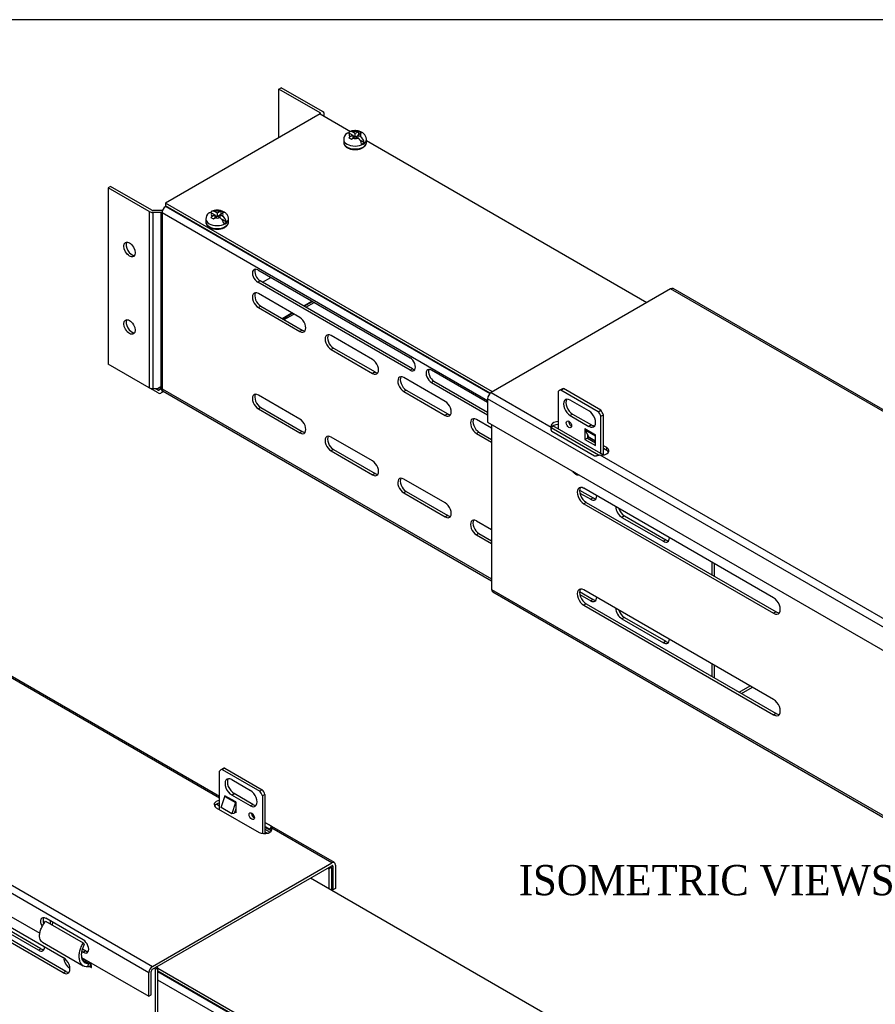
# Model space of a CAD drawing. Header units: inches. Extents: x 0.2 to 89.8, y -0.5 to 59.8.
# Tile 9 of 10: x 66.9 to 81.1, y 43.5 to 59.8. Entities that reach past the tile are written whole.
import ezdxf
from ezdxf.enums import TextEntityAlignment as Align

# ---------------------------------------------------------------- set-up
doc = ezdxf.new("R2010")
doc.units = ezdxf.units.IN
doc.header["$MEASUREMENT"] = 0
for name, color, linetype in [('COM55240', 7, 'Continuous'), ('COM55544-2', 7, 'Continuous'), ('COM55545-2', 7, 'Continuous'), ('COM55546-2', 7, 'Continuous'), ('COM55609-2', 7, 'Continuous'), ('Default', 7, 'Continuous'), ('RVT19019', 7, 'Continuous'), ('SCS19491', 7, 'Continuous')]:
    doc.layers.add(name, color=color, linetype=linetype)
doc.styles.add('SEACAD_Times_New_Roman', font='times.ttf')

# ---------------------------------------------------------------- blocks, each defined once
blk = doc.blocks.new('SE6')
at = {"layer": 'COM55240', "color": 7, "linetype": 'Continuous'}
for p, q in [((75.853, 53.631), (75.853, 53.012)), ((75.912, 53.674), (75.871, 53.651)), ((75.897, 53.657), (75.938, 53.68)), ((76.516, 53.299), (75.897, 53.657)), ((76.556, 53.323), (75.938, 53.68)), ((76.361, 53.312), (76.052, 53.491)), ((76.092, 53.259), (76.052, 53.236)), ((76.092, 53.259), (76.402, 53.08)), ((76.516, 53.299), (76.556, 53.323)), ((76.56, 53.223), (76.601, 53.246)), ((76.601, 52.585), (76.601, 53.246)), ((76.052, 53.236), (76.361, 53.057)), ((76.56, 52.604), (76.56, 53.223)), ((76.295, 53.019), (76.295, 52.84)), ((76.295, 53.019), (76.295, 53.019)), ((76.295, 53.019), (76.472, 52.917)), ((76.472, 52.894), (76.301, 52.992)), ((76.301, 52.992), (76.361, 52.879)), ((76.335, 52.927), (76.335, 52.863)), ((76.402, 53.08), (76.361, 53.057)), ((76.335, 52.863), (76.295, 52.84)), ((76.295, 52.84), (76.472, 52.738)), ((76.335, 52.863), (76.472, 52.785)), ((76.361, 52.879), (76.472, 52.814)), ((76.472, 52.738), (76.472, 52.917)), ((76.472, 52.917), (76.472, 52.917))]:
    blk.add_line(p, q, dxfattribs=at)
for centre, major_axis, start_param, end_param in [((75.934, 53.543), (0.062, -0.108), 2.780226, 3.50296), ((75.974, 53.566), (0.063, -0.108), 2.780226, 3.141593), ((76.052, 53.363), (0.078, -0.135), 2.356194, 5.497787), ((76.092, 53.386), (0.078, -0.135), 3.402495, 5.497787), ((76.361, 53.185), (-0.078, 0.135), 2.356194, 5.497787), ((76.48, 53.227), (0.062, -0.108), 1.209429, 1.932163), ((76.52, 53.251), (0.062, -0.108), 1.209429, 1.932163), ((76.07, 53.113), (-0.0313, 0.0541), 0.700868, 2.440725), ((76.356, 53.054), (-0.043, -0.0745), 5.497787, 5.934119), ((76.402, 53.208), (-0.078, 0.135), 2.356194, 2.88069), ((76.533, 52.952), (-0.043, -0.0745), -0.785398, -0.742603)]:
    blk.add_ellipse(centre, major_axis=major_axis, ratio=0.57735, start_param=start_param, end_param=end_param, dxfattribs=at)
blk.add_ellipse((76.03, 53.09), major_axis=(-0.0313, 0.0541), ratio=0.57735, dxfattribs=at)
at = {"layer": 'COM55544-2', "color": 7, "linetype": 'Continuous'}
for p, q in [((74.752, 53.087), (74.752, 50.359)), ((76.521, 52.58), (75.738, 53.032)), ((76.595, 52.584), (75.765, 53.063)), ((79.415, 50.22), (76.277, 52.032)), ((76.317, 51.8), (76.277, 51.777)), ((76.317, 51.8), (79.455, 49.988)), ((76.277, 51.777), (79.415, 49.965)), ((74.752, 50.359), (86.066, 43.827)), ((74.77, 50.319), (86.084, 43.787)), ((79.415, 48.541), (76.277, 50.352)), ((76.317, 50.12), (76.277, 50.097)), ((76.277, 50.097), (79.415, 48.286)), ((76.317, 50.12), (79.455, 48.309)), ((79.455, 49.988), (79.415, 49.965)), ((79.455, 48.309), (79.415, 48.286))]:
    blk.add_line(p, q, dxfattribs=at)
for centre, major_axis, start_param, end_param in [((76.277, 51.904), (0.078, -0.135), 2.356194, 5.497787), ((76.317, 51.928), (0.078, -0.135), 3.402495, 5.497787), ((74.813, 50.394), (0.043, 0.0745), 2.356194, 3.141593), ((76.277, 50.225), (0.078, -0.135), 2.356194, 5.497787), ((76.317, 50.248), (0.078, -0.135), 3.402495, 5.497787), ((79.415, 50.093), (-0.078, 0.135), 2.356194, 5.497787), ((79.455, 50.116), (-0.078, 0.135), 2.356194, 2.88069), ((79.415, 48.413), (-0.078, 0.135), 2.356194, 5.497787), ((79.455, 48.436), (-0.078, 0.135), 2.356194, 2.88069)]:
    blk.add_ellipse(centre, major_axis=major_axis, ratio=0.57735, start_param=start_param, end_param=end_param, dxfattribs=at)
at = {"layer": 'COM55545-2', "color": 7, "linetype": 'Continuous'}
for p, q in [((77.711, 55.33), (74.747, 53.619)), ((88.98, 48.824), (77.711, 55.33)), ((89.023, 48.828), (77.754, 55.335)), ((74.747, 53.619), (75.738, 53.046)), ((85.955, 47.007), (74.686, 53.514)), ((74.686, 53.514), (74.686, 53.125)), ((74.686, 53.125), (85.955, 46.618)), ((75.738, 53.013), (75.738, 53.046)), ((75.745, 52.979), (76.453, 52.571)), ((76.472, 52.812), (76.335, 52.89)), ((76.656, 52.705), (76.601, 52.737)), ((76.656, 52.659), (76.601, 52.691)), ((76.656, 52.659), (76.656, 52.705)), ((76.539, 52.584), (84.224, 48.147))]:
    blk.add_line(p, q, dxfattribs=at)
for centre, major_axis, start_param, end_param in [((77.711, 55.26), (-0.043, -0.0745), 3.141593, 3.926991), ((74.747, 53.549), (-0.043, -0.0745), 3.926991, 5.497787), ((75.86, 53.063), (0.125, 0), 1.627395, 3.368395), ((75.86, 53.016), (0.125, 0), 1.627395, 2.914791), ((76.567, 52.654), (-0.125, 0), 1.343994, 3.926991), ((76.567, 52.608), (-0.125, 0), 3.469899, 3.926991)]:
    blk.add_ellipse(centre, major_axis=major_axis, ratio=0.57735, start_param=start_param, end_param=end_param, dxfattribs=at)
for points, knots in [([(75.738, 53.046), (75.736, 53.042), (75.734, 53.037), (75.732, 53.026), (75.731, 53.02), (75.731, 53.01), (75.731, 53.007), (75.732, 53.001), (75.733, 52.997), (75.736, 52.988), (75.74, 52.982), (75.745, 52.979)], [0, 0, 0, 0, 0.25, 0.25, 0.5, 0.5, 0.625, 0.625, 0.75, 0.75, 1, 1, 1, 1]), ([(75.744, 52.982), (75.744, 52.982), (75.745, 52.983), (75.744, 52.987), (75.74, 52.998), (75.739, 53.007), (75.738, 53.013)], [0.2268581, 0.2268581, 0.2268581, 0.2268581, 0.2911359, 0.3957165, 0.6529076, 1, 1, 1, 1]), ([(76.453, 52.571), (76.458, 52.568), (76.465, 52.567), (76.476, 52.568), (76.479, 52.569), (76.487, 52.571), (76.49, 52.572), (76.501, 52.575), (76.509, 52.577), (76.524, 52.581), (76.532, 52.583), (76.539, 52.584)], [0, 0, 0, 0, 0.25, 0.25, 0.375, 0.375, 0.5, 0.5, 0.75, 0.75, 1, 1, 1, 1])]:
    blk.add_open_spline(points, degree=3, knots=knots, dxfattribs=at)
at = {"layer": 'COM55546-2', "color": 7, "linetype": 'Continuous'}
for p, q in [((71.235, 58.633), (71.275, 58.656)), ((71.235, 57.831), (71.235, 58.633)), ((71.917, 58.239), (71.235, 58.633)), ((71.957, 58.263), (71.275, 58.656)), ((71.917, 58.225), (71.917, 58.239)), ((71.925, 58.22), (71.925, 58.228)), ((71.982, 58.187), (71.982, 58.228)), ((68.45, 57.025), (68.41, 57.002)), ((69.092, 56.608), (68.41, 57.002)), ((68.41, 57.002), (68.41, 54.087)), ((69.132, 56.632), (68.45, 57.025)), ((69.368, 56.697), (69.363, 56.694)), ((69.363, 56.694), (74.723, 53.6)), ((69.092, 56.608), (69.092, 53.693)), ((69.282, 56.627), (69.153, 56.627)), ((69.282, 56.594), (69.153, 56.594)), ((69.153, 56.594), (69.153, 53.679)), ((69.282, 56.594), (69.282, 53.71)), ((69.303, 56.589), (69.303, 53.679)), ((74.686, 53.481), (69.303, 56.589)), ((70.885, 55.644), (73.404, 54.189)), ((70.925, 55.463), (70.885, 55.439)), ((73.404, 53.985), (70.885, 55.439)), ((73.444, 54.008), (70.925, 55.463)), ((70.964, 55.441), (71.1, 55.519)), ((71.581, 54.856), (70.896, 55.251)), ((70.936, 55.045), (70.896, 55.022)), ((70.936, 55.045), (71.622, 54.65)), ((71.645, 55.047), (71.782, 55.126)), ((71.654, 55.042), (71.79, 55.121)), ((71.679, 55.027), (71.816, 55.106)), ((70.896, 55.022), (71.581, 54.626)), ((71.289, 54.841), (71.448, 54.933)), ((71.298, 54.836), (71.456, 54.928)), ((71.323, 54.822), (71.482, 54.913)), ((71.622, 54.65), (71.581, 54.626)), ((72.783, 54.162), (72.098, 54.557)), ((72.138, 54.351), (72.098, 54.328)), ((72.098, 54.328), (72.783, 53.932)), ((72.138, 54.351), (72.824, 53.956)), ((69.092, 53.693), (68.41, 54.087)), ((72.824, 53.956), (72.783, 53.932)), ((73.444, 54.008), (73.404, 53.985)), ((74.686, 53.449), (73.758, 53.985)), ((73.985, 53.468), (73.3, 53.863)), ((73.798, 53.804), (73.758, 53.781)), ((73.758, 53.781), (74.686, 53.245)), ((73.798, 53.804), (74.686, 53.292)), ((69.237, 53.61), (69.099, 53.69)), ((69.228, 53.679), (69.153, 53.679)), ((69.199, 53.679), (69.237, 53.657)), ((69.282, 53.71), (69.228, 53.679)), ((69.237, 53.657), (69.296, 53.691)), ((69.252, 53.655), (69.29, 53.677)), ((69.318, 53.628), (69.28, 53.606)), ((69.29, 53.677), (69.3, 53.683)), ((69.318, 53.628), (69.29, 53.677)), ((69.303, 53.679), (74.752, 50.533)), ((69.318, 53.628), (69.33, 53.634)), ((69.32, 53.64), (74.752, 50.504)), ((71.581, 53.178), (70.896, 53.574)), ((73.34, 53.657), (73.3, 53.634)), ((73.3, 53.634), (73.985, 53.238)), ((73.34, 53.657), (74.026, 53.262)), ((70.936, 53.367), (70.896, 53.344)), ((70.896, 53.344), (71.581, 52.948)), ((70.936, 53.367), (71.622, 52.972)), ((74.026, 53.262), (73.985, 53.238)), ((74.752, 53.025), (74.502, 53.169)), ((71.622, 52.972), (71.581, 52.948)), ((74.543, 52.963), (74.502, 52.94)), ((74.502, 52.94), (74.752, 52.796)), ((74.543, 52.963), (74.752, 52.842)), ((72.783, 52.484), (72.098, 52.879)), ((72.138, 52.673), (72.098, 52.65)), ((72.098, 52.65), (72.783, 52.254)), ((72.138, 52.673), (72.824, 52.278)), ((72.824, 52.278), (72.783, 52.254)), ((73.985, 51.79), (73.3, 52.185)), ((73.34, 51.979), (73.3, 51.956)), ((73.3, 51.956), (73.985, 51.56)), ((73.34, 51.979), (74.026, 51.584)), ((76.207, 52.002), (76.43, 51.874)), ((76.211, 51.953), (76.39, 51.85)), ((76.43, 51.874), (76.39, 51.85)), ((74.026, 51.584), (73.985, 51.56)), ((74.752, 51.347), (74.502, 51.491)), ((76.947, 51.575), (76.906, 51.552)), ((76.906, 51.552), (77.592, 51.156)), ((76.947, 51.575), (77.632, 51.18)), ((74.543, 51.285), (74.502, 51.262)), ((74.502, 51.262), (74.752, 51.118)), ((74.543, 51.285), (74.752, 51.164)), ((77.632, 51.18), (77.592, 51.156)), ((78.398, 50.599), (78.398, 50.807)), ((78.438, 50.575), (78.438, 50.784)), ((76.207, 50.324), (76.43, 50.196)), ((76.211, 50.276), (76.39, 50.172)), ((76.43, 50.196), (76.39, 50.172)), ((76.947, 49.897), (76.906, 49.874)), ((76.906, 49.874), (77.592, 49.478)), ((76.947, 49.897), (77.632, 49.502)), ((77.632, 49.502), (77.592, 49.478)), ((78.398, 48.919), (78.398, 49.128)), ((78.438, 48.896), (78.438, 49.104)), ((78.844, 48.662), (79.025, 48.766)), ((78.884, 48.638), (79.065, 48.743))]:
    blk.add_line(p, q, dxfattribs=at)
blk.add_arc((69.187, 53.624), 0.128, 25.274, 41.9029, dxfattribs=at)
for centre, major_axis, start_param, end_param in [((71.896, 58.228), (0.029, 0), 0, 0.785398), ((71.896, 58.228), (0.086, 0), 0, 0.785398), ((69.363, 56.624), (-0.043, -0.0745), 3.926991, 5.497787), ((69.153, 56.644), (-0.086, 0), 0.785398, 1.570796), ((69.153, 56.644), (-0.029, 0), 0.785398, 1.570796), ((69.282, 56.577), (0.086, 0), 1.251521, 1.570796), ((69.282, 56.577), (0.029, 0), 0.785398, 1.570796), ((68.804, 56.005), (-0.066, 0.115), 0.307887, 2.833706), ((70.885, 55.541), (0.062, -0.108), 2.356194, 5.497787), ((70.925, 55.565), (0.062, -0.108), 3.469899, 5.497787), ((70.896, 55.137), (0.07, -0.122), 2.356194, 5.497787), ((70.936, 55.16), (0.07, -0.122), 3.432549, 5.497787), ((68.804, 54.723), (-0.066, 0.115), 0.307887, 2.833706), ((71.581, 54.741), (-0.07, 0.122), 2.356194, 5.497787), ((71.622, 54.764), (-0.07, 0.122), 2.356194, 2.850636), ((72.098, 54.443), (0.07, -0.122), 2.356194, 5.497787), ((72.138, 54.466), (0.07, -0.122), 3.432549, 5.497787), ((72.783, 54.047), (-0.07, 0.122), 2.356194, 5.497787), ((73.404, 54.087), (-0.062, 0.108), 2.356194, 5.497787), ((72.824, 54.07), (-0.07, 0.122), 2.356194, 2.850636), ((73.444, 54.11), (-0.063, 0.108), 2.356194, 2.813286), ((73.758, 53.883), (0.063, -0.108), 2.356194, 5.497787), ((73.798, 53.906), (0.063, -0.108), 3.469899, 5.497787), ((73.3, 53.749), (0.07, -0.122), 2.356194, 5.497787), ((73.34, 53.772), (0.07, -0.122), 3.432549, 5.497787), ((69.153, 53.729), (-0.086, 0), 0.785398, 1.570796), ((69.237, 53.68), (-0.0145, 0.0251), 2.356194, 3.141593), ((69.237, 53.68), (-0.043, 0.0745), 2.356194, 3.141593), ((69.363, 53.714), (0.043, 0.0745), 2.356194, 3.141593), ((70.896, 53.459), (0.07, -0.122), 2.356194, 5.497787), ((70.936, 53.482), (0.07, -0.122), 3.432549, 5.497787), ((73.985, 53.353), (-0.07, 0.122), 2.356194, 5.497787), ((74.026, 53.376), (-0.07, 0.122), 2.356194, 2.850636), ((71.581, 53.063), (-0.07, 0.122), 2.356194, 5.497787), ((74.502, 53.055), (0.07, -0.122), 2.356194, 5.497787), ((74.543, 53.078), (0.07, -0.122), 3.432549, 5.497787), ((71.622, 53.086), (-0.07, 0.122), 2.356194, 2.850636), ((72.098, 52.765), (0.07, -0.122), 2.356194, 5.497787), ((72.138, 52.788), (0.07, -0.122), 3.432549, 5.497787), ((72.783, 52.369), (-0.07, 0.122), 2.356194, 5.497787), ((72.824, 52.392), (-0.07, 0.122), 2.356194, 2.850636), ((73.3, 52.071), (0.07, -0.122), 2.356194, 5.497787), ((73.34, 52.094), (0.07, -0.122), 3.432549, 5.497787), ((73.985, 51.675), (-0.07, 0.122), 2.356194, 5.497787), ((76.39, 51.965), (-0.07, 0.122), 2.356194, 3.943006), ((76.43, 51.988), (-0.07, 0.122), 2.356194, 2.850636), ((76.906, 51.667), (0.07, -0.122), 3.910976, 5.497787), ((76.947, 51.69), (0.07, -0.122), 4.327275, 5.497787), ((74.026, 51.698), (-0.07, 0.122), 2.356194, 2.850636), ((74.502, 51.377), (0.07, -0.122), 2.356194, 5.497787), ((74.543, 51.4), (0.07, -0.122), 3.432549, 5.497787), ((77.592, 51.271), (-0.07, 0.122), 2.356194, 3.943006), ((77.632, 51.294), (-0.07, 0.122), 2.356194, 2.850636), ((76.39, 50.287), (-0.07, 0.122), 2.356194, 3.92877), ((76.43, 50.31), (-0.07, 0.122), 2.356194, 2.850636), ((76.906, 49.989), (0.07, -0.122), 3.925211, 5.497787), ((76.947, 50.012), (0.07, -0.122), 4.342783, 5.497787), ((77.592, 49.593), (-0.07, 0.122), 2.356194, 3.92877), ((77.632, 49.616), (-0.07, 0.122), 2.356194, 2.850636)]:
    blk.add_ellipse(centre, major_axis=major_axis, ratio=0.57735, start_param=start_param, end_param=end_param, dxfattribs=at)
for centre in [(68.764, 55.982), (68.764, 54.7)]:
    blk.add_ellipse(centre, major_axis=(-0.066, 0.115), ratio=0.57735, dxfattribs=at)
at = {"layer": 'COM55609-2', "color": 7, "linetype": 'Continuous'}
for p, q in [((71.917, 58.225), (69.36, 56.749)), ((71.917, 58.225), (72.418, 57.935)), ((72.682, 57.783), (77.321, 55.105)), ((74.764, 53.629), (69.36, 56.749)), ((69.36, 56.749), (69.36, 56.702)), ((74.727, 53.604), (69.36, 56.702))]:
    blk.add_line(p, q, dxfattribs=at)
at = {"layer": 'RVT19019', "color": 7, "linetype": 'Continuous'}
blk.add_ellipse((76.138, 52.36), major_axis=(-0.0525, 0.0909), ratio=0.57735, start_param=1.815095, end_param=2.897294, dxfattribs=at)
for points, knots in [([(76.092, 52.313), (76.095, 52.309), (76.103, 52.298), (76.117, 52.283), (76.131, 52.272), (76.14, 52.267), (76.142, 52.265)], [0.90227678, 0.90227678, 0.90227678, 0.90227678, 0.92134681, 0.95398098, 0.98689847, 1, 1, 1, 1]), ([(76.142, 52.265), (76.146, 52.263), (76.155, 52.258), (76.171, 52.253), (76.185, 52.252), (76.193, 52.253), (76.195, 52.253)], [0, 0, 0, 0, 0.0178076, 0.05126806, 0.08050676, 0.09182901, 0.09182901, 0.09182901, 0.09182901])]:
    blk.add_open_spline(points, degree=3, knots=knots, dxfattribs=at)
at = {"layer": 'SCS19491', "color": 7, "linetype": 'Continuous'}
for p, q in [((72.392, 57.828), (72.436, 57.804)), ((72.407, 57.9), (72.456, 57.872)), ((72.456, 57.872), (72.412, 57.844)), ((72.436, 57.804), (72.458, 57.822)), ((72.497, 57.897), (72.45, 57.925)), ((72.456, 57.872), (72.456, 57.821)), ((72.488, 57.841), (72.456, 57.86)), ((72.458, 57.822), (72.498, 57.847)), ((72.539, 57.924), (72.497, 57.897)), ((72.497, 57.846), (72.497, 57.897)), ((72.498, 57.847), (72.538, 57.824)), ((72.539, 57.863), (72.507, 57.843)), ((72.557, 57.932), (72.539, 57.924)), ((72.539, 57.873), (72.581, 57.899)), ((72.581, 57.849), (72.539, 57.873)), ((72.539, 57.873), (72.539, 57.824)), ((72.601, 57.908), (72.557, 57.932)), ((72.557, 57.884), (72.557, 57.932)), ((72.307, 57.801), (72.307, 57.752)), ((72.645, 57.75), (72.573, 57.792)), ((72.682, 57.752), (72.682, 57.801)), ((70.112, 56.512), (70.156, 56.488)), ((70.128, 56.584), (70.176, 56.556)), ((70.176, 56.556), (70.132, 56.528)), ((70.156, 56.488), (70.178, 56.506)), ((70.217, 56.581), (70.17, 56.608)), ((70.176, 56.556), (70.176, 56.504)), ((70.208, 56.525), (70.176, 56.544)), ((70.178, 56.506), (70.219, 56.531)), ((70.26, 56.608), (70.217, 56.581)), ((70.217, 56.53), (70.217, 56.581)), ((70.219, 56.531), (70.259, 56.508)), ((70.259, 56.547), (70.227, 56.526)), ((70.259, 56.557), (70.302, 56.583)), ((70.301, 56.533), (70.259, 56.557)), ((70.259, 56.557), (70.259, 56.508)), ((70.278, 56.616), (70.26, 56.608)), ((70.322, 56.592), (70.278, 56.616)), ((70.278, 56.568), (70.278, 56.616)), ((70.027, 56.485), (70.027, 56.436)), ((70.366, 56.434), (70.294, 56.476)), ((70.402, 56.436), (70.402, 56.485))]:
    blk.add_line(p, q, dxfattribs=at)
for centre, radius, start, end in [((72.435, 57.8), 0.129, 127.8661, 180.0299), ((72.47, 57.752), 0.109, 122.4434, 135.8103), ((72.461, 57.703), 0.144, 9.0275, 57.3569), ((72.619, 57.841), 0.07, 104.9702, 122.873), ((72.503, 57.728), 0.144, 9.0278, 57.3565), ((70.156, 56.484), 0.129, 127.8661, 180.0299), ((70.19, 56.436), 0.109, 122.4434, 135.8103), ((70.181, 56.387), 0.144, 9.0275, 57.3569), ((70.224, 56.412), 0.144, 9.0278, 57.3565), ((70.34, 56.524), 0.07, 104.9702, 122.873)]:
    blk.add_arc(centre, radius, start, end, dxfattribs=at)
for centre, major_axis, start_param, end_param in [((72.494, 57.874), (0.0975, 0), 2.668961, 3.704562), ((72.494, 57.874), (0.0975, 0), 1.086759, 2.043428), ((72.494, 57.874), (-0.0975, 0), 1.189355, 2.043428), ((72.494, 57.874), (-0.0975, 0), 2.668961, 3.601967), ((72.494, 57.801), (-0.188, 0), 0.004073, 3.142824), ((72.494, 57.752), (0.187, 0), 3.141593, 6.283185), ((72.494, 57.813), (0.186, 0), 5.336001, 5.659573), ((70.214, 56.558), (0.0975, 0), 2.668961, 3.704562), ((70.214, 56.558), (0.0975, 0), 1.086759, 2.043428), ((70.214, 56.558), (-0.0975, 0), 1.189355, 2.043428), ((70.214, 56.558), (-0.0975, 0), 2.668961, 3.601967), ((70.214, 56.485), (-0.188, 0), 0.004073, 3.142824), ((70.214, 56.436), (0.187, 0), 3.141593, 6.283185), ((70.214, 56.497), (0.186, 0), 5.336001, 5.659573)]:
    blk.add_ellipse(centre, major_axis=major_axis, ratio=0.57735, start_param=start_param, end_param=end_param, dxfattribs=at)
for points, knots in [([(72.356, 57.902), (72.357, 57.902), (72.357, 57.903), (72.36, 57.905), (72.362, 57.906), (72.368, 57.908), (72.371, 57.909), (72.378, 57.909), (72.381, 57.909), (72.389, 57.908), (72.392, 57.907), (72.4, 57.904), (72.403, 57.902), (72.407, 57.9)], [0.3583577, 0.3583577, 0.3583577, 0.3583577, 0.375, 0.375, 0.5, 0.5, 0.625, 0.625, 0.75, 0.75, 0.875, 0.875, 1, 1, 1, 1]), ([(72.45, 57.925), (72.446, 57.927), (72.442, 57.929), (72.435, 57.931), (72.431, 57.932), (72.424, 57.934), (72.42, 57.934), (72.414, 57.933), (72.411, 57.933), (72.405, 57.931), (72.402, 57.929), (72.397, 57.925), (72.395, 57.923), (72.391, 57.918), (72.39, 57.915), (72.388, 57.91), (72.388, 57.909), (72.387, 57.908)], [0, 0, 0, 0, 0.125, 0.125, 0.25, 0.25, 0.375, 0.375, 0.5, 0.5, 0.625, 0.625, 0.75, 0.75, 0.875, 0.875, 0.9106006, 0.9106006, 0.9106006, 0.9106006]), ([(72.681, 57.801), (72.681, 57.808), (72.681, 57.822), (72.674, 57.844), (72.664, 57.865), (72.65, 57.885), (72.633, 57.902), (72.613, 57.917), (72.589, 57.929), (72.562, 57.939), (72.533, 57.945), (72.503, 57.948), (72.472, 57.947), (72.442, 57.942), (72.42, 57.937), (72.409, 57.932), (72.407, 57.931)], [0, 0, 0, 0, 0.057718, 0.127123, 0.19552, 0.264296, 0.334852, 0.408482, 0.485906, 0.566623, 0.648873, 0.731298, 0.813989, 0.897613, 0.982914, 1, 1, 1, 1]), ([(72.307, 57.752), (72.307, 57.749), (72.306, 57.741), (72.31, 57.726), (72.319, 57.707), (72.332, 57.69), (72.349, 57.675), (72.37, 57.662), (72.394, 57.65), (72.421, 57.642), (72.45, 57.636), (72.48, 57.633), (72.51, 57.633), (72.54, 57.636), (72.569, 57.642), (72.596, 57.651), (72.62, 57.663), (72.642, 57.677), (72.659, 57.694), (72.672, 57.712), (72.679, 57.731), (72.682, 57.745), (72.682, 57.751), (72.682, 57.751)], [0, 0, 0, 0, 0.016686, 0.06441, 0.11211, 0.161019, 0.21175, 0.264037, 0.317113, 0.37027, 0.423271, 0.476125, 0.528921, 0.581772, 0.634761, 0.688018, 0.741657, 0.79572, 0.84994, 0.903421, 0.949801, 0.999271, 1, 1, 1, 1]), ([(70.077, 56.586), (70.077, 56.586), (70.077, 56.586), (70.08, 56.589), (70.083, 56.59), (70.089, 56.592), (70.092, 56.593), (70.098, 56.593), (70.102, 56.593), (70.109, 56.592), (70.113, 56.591), (70.12, 56.588), (70.124, 56.586), (70.128, 56.584)], [0.3583577, 0.3583577, 0.3583577, 0.3583577, 0.375, 0.375, 0.5, 0.5, 0.625, 0.625, 0.75, 0.75, 0.875, 0.875, 1, 1, 1, 1]), ([(70.17, 56.608), (70.166, 56.611), (70.162, 56.612), (70.155, 56.615), (70.151, 56.616), (70.144, 56.618), (70.141, 56.618), (70.134, 56.617), (70.131, 56.617), (70.125, 56.615), (70.122, 56.613), (70.117, 56.609), (70.115, 56.607), (70.111, 56.602), (70.11, 56.599), (70.108, 56.594), (70.108, 56.593), (70.107, 56.592)], [0, 0, 0, 0, 0.125, 0.125, 0.25, 0.25, 0.375, 0.375, 0.5, 0.5, 0.625, 0.625, 0.75, 0.75, 0.875, 0.875, 0.9106006, 0.9106006, 0.9106006, 0.9106006]), ([(70.401, 56.485), (70.401, 56.492), (70.401, 56.506), (70.395, 56.528), (70.385, 56.549), (70.371, 56.569), (70.353, 56.586), (70.333, 56.6), (70.309, 56.613), (70.282, 56.622), (70.253, 56.629), (70.223, 56.631), (70.192, 56.631), (70.163, 56.626), (70.14, 56.621), (70.13, 56.616), (70.128, 56.615)], [0, 0, 0, 0, 0.057718, 0.127123, 0.19552, 0.264296, 0.334852, 0.408482, 0.485906, 0.566623, 0.648873, 0.731298, 0.813989, 0.897613, 0.982914, 1, 1, 1, 1]), ([(70.027, 56.436), (70.027, 56.433), (70.027, 56.425), (70.031, 56.409), (70.039, 56.391), (70.052, 56.374), (70.069, 56.359), (70.09, 56.345), (70.114, 56.334), (70.141, 56.325), (70.17, 56.32), (70.2, 56.317), (70.231, 56.317), (70.26, 56.32), (70.289, 56.326), (70.316, 56.335), (70.341, 56.346), (70.362, 56.361), (70.38, 56.377), (70.392, 56.396), (70.4, 56.415), (70.403, 56.429), (70.402, 56.435), (70.402, 56.435)], [0, 0, 0, 0, 0.016686, 0.06441, 0.11211, 0.161019, 0.21175, 0.264037, 0.317113, 0.37027, 0.423271, 0.476125, 0.528921, 0.581772, 0.634761, 0.688018, 0.741657, 0.79572, 0.84994, 0.903421, 0.949801, 0.999271, 1, 1, 1, 1])]:
    blk.add_open_spline(points, degree=3, knots=knots, dxfattribs=at)
blk = doc.blocks.new('SE7')
at = {"layer": 'COM55240', "color": 7, "linetype": 'Continuous'}
for p, q in [((70.313, 47.399), (70.273, 47.375)), ((70.339, 47.404), (70.299, 47.381)), ((70.339, 47.404), (70.958, 47.047)), ((70.255, 46.719), (70.255, 47.356)), ((70.299, 47.381), (70.918, 47.024)), ((70.454, 47.215), (70.763, 47.037)), ((70.281, 46.753), (70.341, 46.936)), ((70.341, 46.936), (70.518, 46.834)), ((70.343, 46.947), (70.343, 46.947)), ((70.343, 46.946), (70.343, 46.947)), ((70.52, 46.845), (70.343, 46.947)), ((70.454, 46.96), (70.494, 46.983)), ((70.763, 46.781), (70.454, 46.96)), ((70.803, 46.805), (70.494, 46.983)), ((70.958, 47.047), (70.918, 47.024)), ((71.002, 46.971), (70.962, 46.947)), ((70.962, 46.947), (70.962, 46.324)), ((71.002, 46.971), (71.002, 46.322)), ((70.458, 46.651), (70.281, 46.753)), ((70.518, 46.834), (70.458, 46.651)), ((70.52, 46.845), (70.52, 46.667)), ((70.52, 46.845), (70.52, 46.845)), ((70.763, 46.781), (70.803, 46.805)), ((70.495, 46.653), (70.458, 46.651)), ((70.52, 46.73), (70.495, 46.653)), ((70.52, 46.667), (70.503, 46.677)), ((70.52, 46.713), (70.515, 46.716))]:
    blk.add_line(p, q, dxfattribs=at)
for centre, major_axis, start_param, end_param in [((70.335, 47.267), (0.062, -0.108), 2.780226, 3.50296), ((70.376, 47.29), (0.062, -0.108), 2.780226, 3.141593), ((70.454, 47.088), (0.078, -0.135), 2.356194, 5.497787), ((70.494, 47.111), (0.078, -0.135), 3.402495, 5.497787), ((70.323, 46.935), (0.0145, 0.0251), 5.061455, 5.497787), ((70.763, 46.909), (-0.078, 0.135), 2.356194, 5.497787), ((70.881, 46.952), (-0.063, 0.108), 4.351022, 5.073756), ((70.922, 46.975), (-0.062, 0.108), 4.351022, 5.073756), ((70.499, 46.833), (0.0145, 0.0251), 5.061455, 5.497787), ((70.803, 46.932), (-0.078, 0.135), 2.356194, 2.88069), ((70.826, 46.634), (0.0313, -0.0541), 3.842461, 5.582317)]:
    blk.add_ellipse(centre, major_axis=major_axis, ratio=0.57735, start_param=start_param, end_param=end_param, dxfattribs=at)
blk.add_ellipse((70.785, 46.611), major_axis=(0.0313, -0.0541), ratio=0.57735, dxfattribs=at)
at = {"layer": 'COM55544-2', "color": 7, "linetype": 'Continuous'}
for p, q in [((70.207, 46.811), (70.255, 46.783)), ((71.002, 46.398), (71.09, 46.347)), ((71.002, 46.351), (71.044, 46.327)), ((64.532, 46.086), (67.67, 44.274)), ((67.67, 44.019), (64.532, 45.831)), ((67.71, 44.042), (64.572, 45.854)), ((72.103, 45.762), (72.063, 45.739)), ((72.081, 45.775), (72.103, 45.762)), ((72.103, 45.762), (72.103, 45.39)), ((72.041, 45.752), (72.063, 45.739)), ((72.063, 45.739), (72.063, 45.413)), ((67.376, 44.872), (67.996, 44.514)), ((67.455, 44.879), (67.451, 44.829)), ((67.492, 44.857), (67.488, 44.807)), ((67.324, 44.527), (67.998, 44.138)), ((68.02, 44.489), (67.996, 44.514)), ((67.973, 44.267), (68.127, 44.178)), ((67.985, 44.236), (68.09, 44.175)), ((68.076, 44.123), (68.09, 44.175)), ((68.076, 44.123), (68.113, 44.127)), ((68.09, 44.175), (68.127, 44.178)), ((68.13, 44.11), (68.103, 44.126)), ((68.113, 44.127), (68.127, 44.178)), ((68.134, 44.108), (68.128, 44.184)), ((67.71, 44.042), (67.67, 44.019)), ((68.13, 44.11), (68.133, 44.112)), ((68.13, 44.11), (68.134, 44.108)), ((69.194, 44.083), (69.172, 44.096)), ((69.194, 44.083), (69.235, 44.106)), ((69.194, 40.841), (69.194, 44.083)), ((69.235, 44.106), (69.212, 44.119)), ((69.235, 40.864), (69.235, 44.106))]:
    blk.add_line(p, q, dxfattribs=at)
for centre, end_param in [((67.67, 44.147), 5.497787), ((67.71, 44.17), 2.88069)]:
    blk.add_ellipse(centre, major_axis=(-0.078, 0.135), ratio=0.57735, start_param=2.356194, end_param=end_param, dxfattribs=at)
for points, knots in [([(67.324, 44.527), (67.32, 44.53), (67.315, 44.533), (67.302, 44.545), (67.294, 44.557), (67.283, 44.585), (67.279, 44.601), (67.277, 44.638), (67.279, 44.658), (67.286, 44.7), (67.292, 44.722), (67.309, 44.766), (67.32, 44.788), (67.345, 44.832), (67.36, 44.853), (67.376, 44.872)], [0.2007547, 0.2007547, 0.2007547, 0.2007547, 0.25, 0.25, 0.375, 0.375, 0.5, 0.5, 0.625, 0.625, 0.75, 0.75, 0.875, 0.875, 1, 1, 1, 1]), ([(67.996, 44.514), (67.983, 44.493), (67.971, 44.47), (67.952, 44.424), (67.944, 44.4), (67.932, 44.352), (67.929, 44.329), (67.927, 44.283), (67.928, 44.262), (67.936, 44.222), (67.942, 44.204), (67.959, 44.173), (67.969, 44.16), (67.995, 44.139), (68.009, 44.132), (68.041, 44.123), (68.058, 44.121), (68.076, 44.123)], [0, 0, 0, 0, 0.125, 0.125, 0.25, 0.25, 0.375, 0.375, 0.5, 0.5, 0.625, 0.625, 0.75, 0.75, 0.875, 0.875, 1, 1, 1, 1]), ([(68.02, 44.489), (68.009, 44.473), (68, 44.454), (67.985, 44.417), (67.979, 44.398), (67.971, 44.36), (67.968, 44.341), (67.967, 44.305), (67.969, 44.287), (67.975, 44.255), (67.98, 44.241), (67.994, 44.216), (68.003, 44.205), (68.024, 44.188), (68.035, 44.182), (68.061, 44.175), (68.075, 44.174), (68.09, 44.175)], [0, 0, 0, 0, 0.125, 0.125, 0.25, 0.25, 0.375, 0.375, 0.5, 0.5, 0.625, 0.625, 0.75, 0.75, 0.875, 0.875, 1, 1, 1, 1]), ([(68.113, 44.127), (68.115, 44.127), (68.118, 44.127), (68.121, 44.125), (68.123, 44.124), (68.126, 44.121), (68.127, 44.12), (68.129, 44.115), (68.13, 44.113), (68.13, 44.11)], [0, 0, 0, 0, 0.25, 0.25, 0.5, 0.5, 0.75, 0.75, 1, 1, 1, 1])]:
    blk.add_open_spline(points, degree=3, knots=knots, dxfattribs=at)
at = {"layer": 'COM55545-2', "color": 7, "linetype": 'Continuous'}
for p, q in [((70.255, 46.937), (62.517, 51.404)), ((70.255, 46.908), (62.632, 51.309)), ((69.084, 44.021), (57.814, 50.527)), ((57.875, 50.633), (69.145, 44.126)), ((59.486, 49.173), (67.282, 44.673)), ((70.2, 46.751), (70.907, 46.343)), ((70.52, 46.718), (70.517, 46.72)), ((70.826, 46.607), (70.788, 46.629)), ((70.826, 46.607), (70.788, 46.629)), ((71.11, 46.443), (71.002, 46.505)), ((72.152, 45.842), (71.002, 46.505)), ((71.084, 46.393), (71.002, 46.44)), ((71.002, 46.43), (71.111, 46.367)), ((71.11, 46.443), (71.084, 46.393)), ((72.109, 45.838), (71.117, 46.41)), ((71.117, 46.378), (71.117, 46.41)), ((69.145, 44.126), (72.109, 45.838)), ((69.145, 44.08), (72.109, 45.791)), ((72.109, 45.791), (72.129, 45.779)), ((72.129, 45.779), (72.129, 45.391)), ((72.17, 45.802), (72.17, 45.414)), ((72.129, 45.391), (72.103, 45.406)), ((72.17, 45.414), (72.129, 45.391)), ((68.001, 44.564), (67.382, 44.921)), ((67.974, 44.375), (68.001, 44.359)), ((67.986, 44.415), (68.041, 44.383)), ((68.041, 44.383), (68.001, 44.359)), ((67.972, 44.274), (69.084, 43.632)), ((69.084, 43.632), (69.084, 44.021)), ((69.124, 43.656), (69.124, 44.044)), ((69.084, 43.632), (69.124, 43.656))]:
    blk.add_line(p, q, dxfattribs=at)
for centre, major_axis, start_param, end_param in [((70.288, 46.802), (0.125, 0), 1.839905, 3.926991), ((70.288, 46.756), (0.125, 0), 1.839905, 2.813286), ((70.995, 46.394), (-0.125, 0), 0.785398, 3.368395), ((72.109, 45.767), (-0.043, -0.0745), 2.356194, 3.926991), ((72.109, 45.767), (-0.0145, -0.0251), 2.356194, 3.926991), ((67.382, 44.819), (0.062, -0.108), 2.356194, 4.706102), ((67.423, 44.842), (0.062, -0.108), 3.469899, 4.475669), ((68.001, 44.461), (-0.063, 0.108), 2.356194, 5.497787), ((68.041, 44.485), (-0.063, 0.108), 2.356194, 2.813286), ((69.145, 44.056), (0.043, 0.0745), 0.785398, 2.356194), ((69.145, 44.056), (0.0145, 0.0251), 0.785398, 2.356194)]:
    blk.add_ellipse(centre, major_axis=major_axis, ratio=0.57735, start_param=start_param, end_param=end_param, dxfattribs=at)
for points, knots in [([(71.117, 46.41), (71.119, 46.415), (71.121, 46.418), (71.124, 46.424), (71.125, 46.427), (71.125, 46.43), (71.124, 46.431), (71.123, 46.433), (71.123, 46.434), (71.119, 46.437), (71.116, 46.44), (71.11, 46.443)], [0, 0, 0, 0, 0.25, 0.25, 0.5, 0.5, 0.625, 0.625, 0.75, 0.75, 1, 1, 1, 1]), ([(71.113, 46.37), (71.111, 46.374), (71.108, 46.377), (71.099, 46.384), (71.092, 46.388), (71.084, 46.393)], [0.1844212, 0.1844212, 0.1844212, 0.1844212, 0.5, 0.5, 1, 1, 1, 1])]:
    blk.add_open_spline(points, degree=3, knots=knots, dxfattribs=at)
at = {"layer": 'COM55546-2', "color": 7, "linetype": 'Continuous'}
for p, q in [((67.261, 44.394), (66.575, 44.789)), ((67.301, 44.417), (66.616, 44.813)), ((67.301, 44.417), (67.261, 44.394)), ((67.779, 44.096), (67.778, 44.095)), ((67.78, 44.094), (67.778, 44.095)), ((69.235, 44.042), (74.925, 40.756)), ((74.865, 40.651), (69.235, 43.901))]:
    blk.add_line(p, q, dxfattribs=at)
for centre, major_axis, start_param, end_param in [((67.261, 44.508), (-0.07, 0.122), 2.356194, 3.943006), ((67.301, 44.532), (-0.07, 0.122), 2.356194, 2.850636), ((67.778, 44.21), (0.07, -0.122), 3.914406, 5.497787)]:
    blk.add_ellipse(centre, major_axis=major_axis, ratio=0.57735, start_param=start_param, end_param=end_param, dxfattribs=at)
at = {"layer": 'COM55609-2', "color": 7, "linetype": 'Continuous'}
for p, q in [((71.759, 45.589), (76.565, 42.814)), ((74.939, 40.801), (69.235, 44.094)), ((74.939, 40.754), (69.235, 44.047))]:
    blk.add_line(p, q, dxfattribs=at)
blk = doc.blocks.new('BORDER')
at = {"layer": 'Default', "color": 7, "linetype": 'Continuous'}
blk.add_line((0, 27.86), (-41.86, 27.86), dxfattribs=at)

msp = doc.modelspace()

# ---------------------------------------------------------------- block references
at = {"layer": 'Default', "color": 7, "xscale": 2.14, "yscale": 2.14, "zscale": 2.14}
msp.add_blockref('BORDER', (89.818, 0.161), dxfattribs=at)
at = {"layer": 'Default'}
for name in ['SE6', 'SE7']:
    msp.add_blockref(name, (0, 0), dxfattribs=at)

# ---------------------------------------------------------------- texts
at = {"layer": 'Default', "color": 7, "linetype": 'Continuous', "style": 'SEACAD_Times_New_Roman'}
msp.add_text('ISOMETRIC VIEWS', height=0.5, dxfattribs=at).set_placement((75.2, 45.803), align=Align.TOP_LEFT)

doc.saveas('drawing.dxf')
